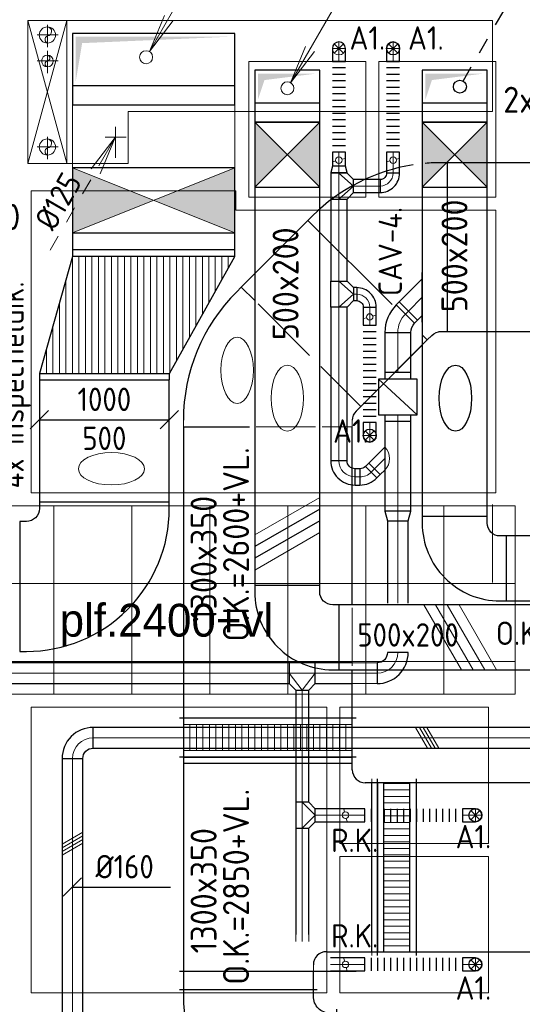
# Model space of a CAD drawing. Header units: millimetres. Extents: x -72425 to 38660, y 7096 to 51783.
# Tile 5 of 54: x -57664 to -53795, y 15649 to 23230. Entities that reach past the tile are written whole.
import ezdxf
from ezdxf.enums import TextEntityAlignment as Align

# ---------------------------------------------------------------- set-up
doc = ezdxf.new("R2010")
doc.units = ezdxf.units.MM
doc.header["$LTSCALE"] = 50
for name, color, linetype in [('4plfd', 254, 'Continuous'), ('WL570---_RETOUR', 100, 'Continuous'), ('WL570---_TOEVOER', 200, 'Continuous'), ('WM570---_TOEVOER', 2, 'Continuous')]:
    doc.layers.add(name, color=color, linetype=linetype)
for name, color, linetype, lineweight in [('WL570---_BESTAAND-HARTLIJN', 161, 'Continuous', 0), ('WL570---_BESTAAND-MAATVOERING', 161, 'Continuous', 0), ('WL570---_BESTAAND-RETOUR', 140, 'Continuous', 0), ('WL570---_BESTAAND-ROOSTER', 161, 'Continuous', 0), ('WL570---_BESTAAND-TOEVOER', 180, 'Continuous', 0)]:
    doc.layers.add(name, color=color, linetype=linetype, lineweight=lineweight)
doc.styles.add('ISO', font='ISO', dxfattribs={"height": 162})
doc.styles.add('L Frutiger Light', font='txt')
doc.styles.add('LZ-MAATVOEREN', font='simplex')
doc.styles.add('MAATVOERING', font='ISO')

# ---------------------------------------------------------------- blocks, each defined once
blk = doc.blocks.new('A$C33D74301')
at = {"color": 8, "linetype": 'Continuous', "lineweight": 13}
for p, q in [((-51599.8, -21256), (-52499.8, -21256)), ((-52499.8, -21256), (-52499.8, -22300)), ((-52499.8, -22300), (-52499.8, -21256)), ((-52499.8, -21256), (-51599.8, -21256)), ((-51599.8, -22300), (-51599.8, -21256)), ((-51599.8, -21256), (-51599.8, -22300)), ((-50599.8, -21256), (-51499.8, -21256)), ((-51499.8, -21256), (-51499.8, -22300)), ((-51499.8, -22300), (-51499.8, -21256)), ((-51499.8, -21256), (-50599.8, -21256)), ((-50599.8, -21256), (-50599.8, -22300)), ((-50599.8, -21256), (-50599.8, -22300)), ((-52599.8, -22250), (-54174.8, -22250)), ((-54174.8, -22250), (-54174.8, -24575)), ((-52599.8, -22250), (-54174.8, -22250)), ((-54174.8, -22250), (-54174.8, -24575)), ((-52599.8, -22400), (-52599.8, -22250)), ((-52599.8, -22400), (-52599.8, -22250)), ((-52499.8, -22300), (-51599.8, -22300)), ((-51599.8, -22300), (-52499.8, -22300)), ((-51499.8, -22300), (-50599.8, -22300)), ((-50599.8, -22300), (-51499.8, -22300)), ((-50599.8, -22400), (-52599.8, -22400)), ((-50599.8, -22400), (-52599.8, -22400)), ((-50599.8, -24575), (-50599.8, -22400)), ((-50599.8, -24575), (-50599.8, -22400)), ((-54174.8, -24575), (-50599.8, -24575)), ((-54174.8, -24575), (-50599.8, -24575)), ((-61150, -24675), (-50450, -24675)), ((-54000, -24675), (-54000, -26125)), ((-53400, -24675), (-53400, -26125)), ((-52800, -24675), (-52800, -26125)), ((-52200, -24675), (-52200, -26125)), ((-51600, -24675), (-51600, -26125)), ((-51000, -24675), (-51000, -26125)), ((-50450, -24675), (-50450, -26125)), ((-61150, -25275), (-50450, -25275)), ((-61150, -25875), (-50450, -25875)), ((-50450, -26125), (-61150, -26125)), ((-54175, -28425), (-54175, -26225)), ((-54175, -26225), (-51900, -26225)), ((-54175, -28425), (-54175, -26225)), ((-54175, -26225), (-51900, -26225)), ((-51900, -26225), (-51900, -28425)), ((-51900, -26225), (-51900, -28425)), ((-51800, -27275), (-51800, -26225)), ((-51800, -26225), (-50656, -26225)), ((-51800, -27275), (-51800, -26225)), ((-51800, -26225), (-50656, -26225)), ((-50656, -26225), (-50656, -27275)), ((-50656, -26225), (-50656, -27275)), ((-50656, -27275), (-51800, -27275)), ((-50656, -27275), (-51800, -27275)), ((-51800, -27375), (-51800, -28425)), ((-50656, -27375), (-51800, -27375)), ((-51800, -28425), (-51800, -27375)), ((-51800, -27375), (-50656, -27375)), ((-50656, -28425), (-50656, -27375)), ((-50656, -27375), (-50656, -28425)), ((-51900, -28425), (-54175, -28425)), ((-51900, -28425), (-54175, -28425)), ((-51800, -28425), (-50656, -28425)), ((-50656, -28425), (-51800, -28425))]:
    blk.add_line(p, q, dxfattribs=at)
at = {"layer": '4plfd', "linetype": 'Continuous', "lineweight": 13}
for points in [[(-52499.8, -21256), (-51599.8, -21256), (-51599.8, -22300), (-52499.8, -22300)], [(-51499.8, -21256), (-50599.8, -21256), (-50599.8, -22300), (-51499.8, -22300)], [(-54175, -26225), (-51900, -26225), (-51900, -28425), (-54175, -28425)], [(-51800, -26225), (-50656, -26225), (-50656, -27275), (-51800, -27275)], [(-51800, -27375), (-50656, -27375), (-50656, -28425), (-51800, -28425)]]:
    blk.add_lwpolyline(points, close=True, dxfattribs=at)
at = {"layer": '4plfd', "linetype": 'Continuous', "lineweight": 13, "flags": 128}
blk.add_lwpolyline([(-54174.8, -22250), (-52599.8, -22250), (-52599.8, -22400), (-50599.8, -22400), (-50599.8, -24575), (-54174.8, -24575)], close=True, dxfattribs=at)
at = {"layer": '4plfd', "insert": (-53955.9, -25430.3), "char_height": 252.64, "attachment_point": 1, "line_spacing_factor": 0.96736, "style": 'L Frutiger Light'}
blk.add_mtext('plf.2400+vl', dxfattribs=at)
blk = doc.blocks.new('KARH')
for p, q in [((1, 0.5), (0, 0.5)), ((0, -0.5), (1, -0.5))]:
    blk.add_line(p, q)
at = {"invisible_edges": 15}
blk.add_3dface([(0, 0.5), (0, -0.5), (1, -0.5), (1, 0.5)], dxfattribs=at)
blk = doc.blocks.new('OBO10000090ZE')
blk.add_lwpolyline([(-50, 0), (50, 0), (50, 100, 1), (-50, 100)], format="xyb", close=True)
at = {"layer": 'WL570---_BESTAAND-HARTLIJN'}
for points in [[(-50, 100), (50, 100)], [(0, 0), (0, 150)]]:
    blk.add_lwpolyline(points, dxfattribs=at)
blk = doc.blocks.new('ORN_T_RN')
for p, q in [((0.354, 0.354), (-0.354, -0.354)), ((-0.354, 0.354), (0.354, -0.354))]:
    blk.add_line(p, q)
blk.add_circle((0, 0), 0.5)
at = {"style": 'LZ-MAATVOEREN', "flags": 9}
for tag, p in [('ROS_TYPE', (0.633, 0.683)), ('ROS_M3H', (0.633, 0.483)), ('ROS_ZIJDE', (0.633, 0.283)), ('ROS_STAT', (0.633, 0.083))]:
    blk.add_attdef(tag, p, '', height=0.125, dxfattribs=at)
blk = doc.blocks.new('FLLINE100')
blk.add_line((0, -50), (0, 50))
blk = doc.blocks.new('OEX1000075800')
for p in [(-750, 0), (-700, 0), (-650, 0), (-600, 0), (-550, 0), (-500, 0), (-450, 0), (-400, 0), (-350, 0), (-300, 0), (-250, 0), (-200, 0), (-150, 0), (-100, 0), (-50, 0)]:
    blk.add_blockref('FLLINE100', p)
blk = doc.blocks.new('KARO')
for p, q in [((1, 0.5), (0, 0.5)), ((0, -0.5), (1, -0.5))]:
    blk.add_line(p, q)
at = {"invisible_edges": 15}
blk.add_3dface([(0, 0.5), (0, -0.5), (1, -0.5), (1, 0.5)], dxfattribs=at)
at = {"layer": 'WL570---_BESTAAND-HARTLIJN'}
blk.add_line((0, 0), (1, 0), dxfattribs=at)
blk = doc.blocks.new('ORK10000000')
at = {"layer": 'WL570---_BESTAAND-RETOUR'}
for p, q in [((24.1, 6.5), (48.3, 12.9)), ((-24.1, -6.5), (-48.3, -12.9))]:
    blk.add_line(p, q, dxfattribs=at)
blk.add_circle((0, 0), 25, dxfattribs=at)
blk = doc.blocks.new('OTS10010010000H')
blk.add_lwpolyline([(-100, -50), (100, -50), (100, 50), (50, 100), (-50, 100), (-100, 50)], close=True)
at = {"layer": 'WL570---_BESTAAND-HARTLIJN'}
blk.add_line((-100, 0), (100, 0), dxfattribs=at)
at = {"layer": 'WL570---_BESTAAND-RETOUR'}
blk.add_lwpolyline([(-100, 0), (0, 100), (100, 0)], dxfattribs=at)
blk = doc.blocks.new('VBO100050000050901-100')
blk.add_lwpolyline([(-500, -650), (500, -650), (500, -600, 0.414214), (-600, 500), (-650, 500), (-650, -500), (-600, -500, -0.414214), (-500, -600)], format="xyb", close=True)
blk = doc.blocks.new('OBO16000090H')
blk.add_lwpolyline([(80, -160, 0.414214), (-160, 80), (-160, -80, -0.414214), (-80, -160)], format="xyb", close=True)
at = {"invisible_edges": 15}
for points in [[(-146.1, -81.2), (-118.3, 76.4), (-160, 80), (-160, -80)], [(-132.6, -84.8), (-77.9, 65.5), (-118.3, 76.4), (-146.1, -81.2)], [(-120, -90.7), (-40, 47.8), (-77.9, 65.5), (-132.6, -84.8)], [(-108.6, -98.7), (-5.7, 23.9), (-40, 47.8), (-120, -90.7)], [(-98.7, -108.6), (23.9, -5.7), (-5.7, 23.9), (-108.6, -98.7)], [(-90.7, -120), (47.8, -40), (23.9, -5.7), (-98.7, -108.6)], [(-84.8, -132.6), (65.5, -77.9), (47.8, -40), (-90.7, -120)], [(-81.2, -146.1), (76.4, -118.3), (65.5, -77.9), (-84.8, -132.6)], [(-80, -160), (80, -160), (76.4, -118.3), (-81.2, -146.1)]]:
    blk.add_3dface(points, dxfattribs=at)
at = {"layer": 'WL570---_BESTAAND-HARTLIJN'}
blk.add_arc((-160, -160), 160, 0, 90, dxfattribs=at)
blk = doc.blocks.new('MVLINE')
blk.add_line((35.4, -35.4), (-35.4, 35.4))
blk = doc.blocks.new('VBO50020000050901-100')
blk.add_lwpolyline([(-250, -400), (250, -400), (250, -350, 0.414214), (-350, 250), (-400, 250), (-400, -250), (-350, -250, -0.414214), (-250, -350)], format="xyb", close=True)
blk = doc.blocks.new('VBK50020000050000')
blk.add_lwpolyline([(0, -250), (500, -250), (500, 250), (0, 250)], close=True)
at = {"layer": 'WL570---_BESTAAND-RETOUR'}
for p, q in [((0, -250), (500, 250)), ((0, 250), (500, -250))]:
    blk.add_line(p, q, dxfattribs=at)
for points in [[(0, 250), (500, 250), (250, 0)], [(0, -250), (500, -250), (250, 0)]]:
    blk.add_solid(points, dxfattribs=at)
blk = doc.blocks.new('VBO50025000050901-100S')
blk.add_line((-250, 150), (250, 150))
blk.add_lwpolyline([(-250, 0), (250, 0), (250, 400), (-250, 400)], close=True)
at = {"layer": 'WL570---_BESTAAND-RETOUR'}
for points in [[(-225, 175), (-175, 325), (-225, 375)], [(-175, 325), (225, 375), (-225, 375)]]:
    blk.add_solid(points, dxfattribs=at)
blk = doc.blocks.new('010')
at = {"layer": 'WL570---_RETOUR'}
for p, q in [((3.417, 6.704), (5.25, 9.093)), ((4, 6.928), (5.25, 9.093)), ((4.098, 6.311), (5.25, 9.093)), ((2.75, 4.763), (3.375, 5.846)), ((1.5, 2.598), (2.125, 3.681)), ((0.25, 0.433), (0.875, 1.516))]:
    blk.add_line(p, q, dxfattribs=at)
blk.add_circle((0, 0), 0.5, dxfattribs=at)
blk = doc.blocks.new('008')
at = {"layer": 'WL570---_BESTAAND-MAATVOERING'}
for p in [(-5.25, -9.093), (-2.083, -2.822), (-1.402, -3.215)]:
    blk.add_line(p, (-0.25, -0.433), dxfattribs=at)
blk.add_circle((0, 0), 0.5, dxfattribs=at)
blk = doc.blocks.new('VBO12504000005090-0')
blk.add_line((-625, 150), (625, 150))
blk.add_lwpolyline([(-625, 0), (625, 0), (625, 550), (-625, 550)], close=True)
at = {"layer": 'WL570---_BESTAAND-TOEVOER'}
for points in [[(-600, 175), (-550, 475), (-600, 525)], [(-550, 475), (600, 525), (-600, 525)]]:
    blk.add_solid(points, dxfattribs=at)
blk = doc.blocks.new('VBK125045000050000')
blk.add_lwpolyline([(0, -625), (500, -625), (500, 625), (0, 625)], close=True)
at = {"layer": 'WL570---_BESTAAND-HARTLIJN'}
for points in [[(0, 625), (500, 625), (250, 0)], [(0, -625), (500, -625), (250, 0)]]:
    blk.add_solid(points, dxfattribs=at)
at = {"layer": 'WL570---_BESTAAND-TOEVOER'}
for p, q in [((0, -625), (500, 625)), ((0, 625), (500, -625))]:
    blk.add_line(p, q, dxfattribs=at)
blk = doc.blocks.new('*X201')
for p, q in [((50, 1200), (139.3, 1200)), ((50, 1100), (317.9, 1100)), ((50, 1000), (496.4, 1000)), ((50, 900), (675, 900)), ((50, 800), (853.6, 800)), ((50, 700), (950, 700)), ((50, 600), (950, 600)), ((50, 500), (950, 500)), ((50, 400), (950, 400)), ((50, 300), (950, 300)), ((50, 200), (950, 200)), ((50, 100), (950, 100)), ((50, 0), (950, 0)), ((404.3, -100), (950, -100)), ((758.7, -200), (950, -200))]:
    blk.add_line(p, q)
blk = doc.blocks.new('*X202')
for p, q in [((50, 1150), (228.6, 1150)), ((50, 1050), (407.1, 1050)), ((50, 950), (585.7, 950)), ((50, 850), (764.3, 850)), ((50, 750), (942.9, 750)), ((50, 650), (950, 650)), ((50, 550), (950, 550)), ((50, 450), (950, 450)), ((50, 350), (950, 350)), ((50, 250), (950, 250)), ((50, 150), (950, 150)), ((50, 50), (950, 50)), ((227.2, -50), (950, -50)), ((581.5, -150), (950, -150)), ((935.8, -250), (950, -250))]:
    blk.add_line(p, q)
blk = doc.blocks.new('VTR12504501000500-2')
for p, q in [((50, 625), (0, 625)), ((0, 625), (0, -625)), ((1000, 121), (950, 121)), ((1000, -879), (1000, 121)), ((0, -625), (50, -625)), ((950, -879), (1000, -879))]:
    blk.add_line(p, q)
blk.add_lwpolyline([(50, -625), (950, -879), (950, 121), (50, 625)], close=True)
at = {"layer": 'WL570---_BESTAAND-TOEVOER'}
for name in ['*X201', '*X202']:
    blk.add_blockref(name, (0, -625), dxfattribs=at)
blk = doc.blocks.new('VBX2002000020027500')
for points in [[(50, 100), (0, 100), (0, -100), (50, -100)], [(325, -100), (375, -100), (375, 100), (325, 100)]]:
    blk.add_lwpolyline(points)
blk.add_lwpolyline([(50, -150), (325, -150), (325, 150), (50, 150)], close=True)
at = {"layer": 'WL570---_BESTAAND-HARTLIJN'}
blk.add_line((325, 0), (375, 0), dxfattribs=at)
at = {"layer": 'WL570---_BESTAAND-RETOUR'}
blk.add_line((50, -150), (325, 150), dxfattribs=at)
blk = doc.blocks.new('OAF20000045L')
blk.add_line((-191.4, 0), (191.4, 0))
blk.add_lwpolyline([(-141.4, 0), (-176.8, 35.4), (-35.4, 176.8), (141.4, 0)])
at = {"layer": 'WL570---_BESTAAND-HARTLIJN'}
blk.add_line((-106.1, 106.1), (0, 0), dxfattribs=at)
blk = doc.blocks.new('OBO20000045H')
blk.add_lwpolyline([(100, -82.8, 0.198912), (12.1, 129.3), (-129.3, -12.1, -0.198912), (-100, -82.8)], format="xyb", close=True)
at = {"invisible_edges": 15}
for points in [[(-123.4, -18.6), (29.8, 110), (12.1, 129.3), (-129.3, -12.1)], [(-118.1, -25.5), (45.7, 89.2), (29.8, 110), (-123.4, -18.6)], [(-113.4, -32.8), (59.8, 67.2), (45.7, 89.2), (-118.1, -25.5)], [(-109.4, -40.6), (71.9, 43.9), (59.8, 67.2), (-113.4, -32.8)], [(-106, -48.6), (81.9, 19.8), (71.9, 43.9), (-109.4, -40.6)], [(-103.4, -57), (89.8, -5.2), (81.9, 19.8), (-106, -48.6)], [(-101.5, -65.5), (95.4, -30.7), (89.8, -5.2), (-103.4, -57)], [(-100.4, -74.1), (98.9, -56.7), (95.4, -30.7), (-101.5, -65.5)], [(-100, -82.8), (100, -82.8), (98.9, -56.7), (-100.4, -74.1)]]:
    blk.add_3dface(points, dxfattribs=at)
at = {"layer": 'WL570---_BESTAAND-HARTLIJN'}
blk.add_arc((-200, -82.8), 200, 0, 45, dxfattribs=at)
blk = doc.blocks.new('OSV1251000460K')
blk.add_lwpolyline([(-46.7, -62.5), (0, -50), (0, 50), (-46.7, 62.5)], close=True)
at = {"layer": 'WL570---_BESTAAND-HARTLIJN'}
blk.add_line((-46.7, 0), (0, 0), dxfattribs=at)
blk = doc.blocks.new('OTS12512510000H')
blk.add_lwpolyline([(-100, -62.5), (100, -62.5), (100, 62.5), (50, 112.5), (-50, 112.5), (-100, 62.5)], close=True)
at = {"layer": 'WL570---_BESTAAND-HARTLIJN'}
blk.add_line((-100, 0), (100, 0), dxfattribs=at)
at = {"layer": 'WL570---_BESTAAND-RETOUR'}
blk.add_lwpolyline([(-100, 0), (0, 112.5), (100, 0)], dxfattribs=at)
blk = doc.blocks.new('OBO10000090H')
blk.add_lwpolyline([(50, -100, 0.414214), (-100, 50), (-100, -50, -0.414214), (-50, -100)], format="xyb", close=True)
at = {"invisible_edges": 15}
for points in [[(-91.3, -50.8), (-74, 47.7), (-100, 50), (-100, -50)], [(-82.9, -53), (-48.7, 41), (-74, 47.7), (-91.3, -50.8)], [(-75, -56.7), (-25, 29.9), (-48.7, 41), (-82.9, -53)], [(-67.9, -61.7), (-3.6, 14.9), (-25, 29.9), (-75, -56.7)], [(-61.7, -67.9), (14.9, -3.6), (-3.6, 14.9), (-67.9, -61.7)], [(-56.7, -75), (29.9, -25), (14.9, -3.6), (-61.7, -67.9)], [(-53, -82.9), (41, -48.7), (29.9, -25), (-56.7, -75)], [(-50.8, -91.3), (47.7, -74), (41, -48.7), (-53, -82.9)], [(-50, -100), (50, -100), (47.7, -74), (-50.8, -91.3)]]:
    blk.add_3dface(points, dxfattribs=at)
at = {"layer": 'WL570---_BESTAAND-HARTLIJN'}
blk.add_arc((-100, -100), 100, 0, 90, dxfattribs=at)
blk = doc.blocks.new('VSP1300350130035025-0')
for p, q in [((0, -680), (0, 680)), ((300, -680), (300, 680))]:
    blk.add_line(p, q)
blk.add_lwpolyline([(0, -650), (300, -650), (300, 650), (0, 650)], close=True)
at = {"layer": 'WL570---_BESTAAND-RETOUR'}
for p, q in [((50, -650), (50, 650)), ((250, -650), (250, 650)), ((50, 600), (250, 600)), ((50, 550), (250, 550)), ((50, 500), (250, 500)), ((50, 450), (250, 450)), ((50, 400), (250, 400)), ((50, 350), (250, 350)), ((50, 300), (250, 300)), ((50, 250), (250, 250)), ((50, 200), (250, 200)), ((50, 150), (250, 150)), ((50, 100), (250, 100)), ((50, 50), (250, 50)), ((50, 0), (250, 0)), ((50, -50), (250, -50)), ((50, -100), (250, -100)), ((50, -150), (250, -150)), ((50, -200), (250, -200)), ((50, -250), (250, -250)), ((50, -300), (250, -300)), ((50, -350), (250, -350)), ((50, -400), (250, -400)), ((50, -450), (250, -450)), ((50, -500), (250, -500)), ((50, -550), (250, -550)), ((50, -600), (250, -600))]:
    blk.add_line(p, q, dxfattribs=at)
blk = doc.blocks.new('VTR1300350130025003-0')
at = {"layer": 'WL570---_BESTAAND-RETOUR'}
h = blk.add_hatch(dxfattribs=at)
h.set_pattern_fill('_U', color=256, scale=100, style=0, pattern_type=0)
h.set_pattern_definition([(0, (0, -650), (0, 100), [])])
h.paths.add_polyline_path([(50, -650), (250, -650), (250, 650), (50, 650)])
h = blk.add_hatch(dxfattribs=at)
h.set_pattern_fill('_U', color=256, scale=100, style=0, pattern_type=0)
h.set_pattern_definition([(0, (0, -600), (0, 100), [])])
h.paths.add_polyline_path([(50, -650), (250, -650), (250, 650), (50, 650)])
for p, q in [((0, -680), (0, 680)), ((50, -650), (50, 650)), ((250, -650), (250, 650)), ((300, -680), (300, 680))]:
    blk.add_line(p, q)
blk.add_lwpolyline([(0, -650), (50, -650), (250, -650), (300, -650), (300, 650), (250, 650), (50, 650), (0, 650)], close=True)
blk = doc.blocks.new('VBO1000150100015050-0')
for p, q in [((-680, 530), (-680, -530)), ((-530, -680), (530, -680))]:
    blk.add_line(p, q)
blk.add_lwpolyline([(-500, -680), (500, -680), (500, -630, 0.414214), (-630, 500), (-680, 500), (-680, -500), (-630, -500, -0.414214), (-500, -630)], format="xyb", close=True)
blk = doc.blocks.new('UISO')
for p, q in [((0, 0.18), (1, 0.757)), ((0, 0), (1, 0.577))]:
    blk.add_line(p, q)
at = {"layer": 'WL570---_BESTAAND-TOEVOER'}
for p, q in [((0, 0.36), (1, 0.937)), ((0, -0.18), (1, 0.397))]:
    blk.add_line(p, q, dxfattribs=at)
blk = doc.blocks.new('OTS16016010000H')
blk.add_lwpolyline([(-100, -80), (100, -80), (100, 80), (50, 130), (-50, 130), (-100, 80)], close=True)
at = {"layer": 'WL570---_BESTAAND-HARTLIJN'}
blk.add_line((-100, 0), (100, 0), dxfattribs=at)
at = {"layer": 'WL570---_BESTAAND-RETOUR'}
blk.add_lwpolyline([(-100, 0), (0, 130), (100, 0)], dxfattribs=at)
blk = doc.blocks.new('OSV2001600740G')
blk.add_lwpolyline([(0, -100), (74.6, -80), (74.6, 80), (0, 100)], close=True)
at = {"layer": 'WL570---_BESTAAND-HARTLIJN'}
blk.add_line((0, 0), (74.6, 0), dxfattribs=at)
blk = doc.blocks.new('OZA2000125045L')
blk.add_lwpolyline([(-88.4, 0), (-123.7, 35.4), (-35.4, 123.7), (88.4, 0)])
at = {"layer": 'WL570---_BESTAAND-HARTLIJN'}
blk.add_line((0, 0), (-79.5, 79.5), dxfattribs=at)
at = {"layer": 'WL570---_BESTAAND-RETOUR'}
blk.add_arc((0, 88.4), 125, 225, 315, dxfattribs=at)
blk = doc.blocks.new('OBO12500045H')
blk.add_lwpolyline([(62.5, -51.8, 0.198912), (7.6, 80.8), (-80.8, -7.6, -0.198912), (-62.5, -51.8)], format="xyb", close=True)
at = {"invisible_edges": 15}
for points in [[(-77.1, -11.6), (18.6, 68.7), (7.6, 80.8), (-80.8, -7.6)], [(-73.8, -15.9), (28.6, 55.8), (18.6, 68.7), (-77.1, -11.6)], [(-70.9, -20.5), (37.4, 42), (28.6, 55.8), (-73.8, -15.9)], [(-68.4, -25.4), (44.9, 27.5), (37.4, 42), (-70.9, -20.5)], [(-66.3, -30.4), (51.2, 12.4), (44.9, 27.5), (-68.4, -25.4)], [(-64.6, -35.6), (56.1, -3.2), (51.2, 12.4), (-66.3, -30.4)], [(-63.4, -40.9), (59.7, -19.2), (56.1, -3.2), (-64.6, -35.6)], [(-62.7, -46.3), (61.8, -35.4), (59.7, -19.2), (-63.4, -40.9)], [(-62.5, -51.8), (62.5, -51.8), (61.8, -35.4), (-62.7, -46.3)]]:
    blk.add_3dface(points, dxfattribs=at)
at = {"layer": 'WL570---_BESTAAND-HARTLIJN'}
blk.add_arc((-125, -51.8), 125, 0, 45, dxfattribs=at)
blk = doc.blocks.new('OBO12500090H')
blk.add_lwpolyline([(62.5, -125, 0.414214), (-125, 62.5), (-125, -62.5, -0.414214), (-62.5, -125)], format="xyb", close=True)
at = {"invisible_edges": 15}
for points in [[(-114.1, -63.4), (-92.4, 59.7), (-125, 62.5), (-125, -62.5)], [(-103.6, -66.3), (-60.9, 51.2), (-92.4, 59.7), (-114.1, -63.4)], [(-93.8, -70.9), (-31.2, 37.4), (-60.9, 51.2), (-103.6, -66.3)], [(-84.8, -77.1), (-4.5, 18.6), (-31.2, 37.4), (-93.8, -70.9)], [(-77.1, -84.8), (18.6, -4.5), (-4.5, 18.6), (-84.8, -77.1)], [(-70.9, -93.8), (37.4, -31.2), (18.6, -4.5), (-77.1, -84.8)], [(-66.3, -103.6), (51.2, -60.9), (37.4, -31.2), (-70.9, -93.8)], [(-63.4, -114.1), (59.7, -92.4), (51.2, -60.9), (-66.3, -103.6)], [(-62.5, -125), (62.5, -125), (59.7, -92.4), (-63.4, -114.1)]]:
    blk.add_3dface(points, dxfattribs=at)
at = {"layer": 'WL570---_BESTAAND-HARTLIJN'}
blk.add_arc((-125, -125), 125, 0, 90, dxfattribs=at)

msp = doc.modelspace()

# ---------------------------------------------------------------- block references
at = {"layer": 'WM570---_TOEVOER'}
msp.add_blockref('A$C33D74301', (-3400.3, 44163.1), dxfattribs=at)

# ---------------------------------------------------------------- next in the draw order: linework, layer by layer
msp.add_line((-56403.4, 15954.3), (-56403.4, 15904.3))
at = {"layer": 'WL570---_BESTAAND-HARTLIJN'}
for p, q in [((-56925.3, 22166.3), (-56925.3, 22406.3)), ((-57005.3, 22326.3), (-56845.3, 22326.3))]:
    msp.add_line(p, q, dxfattribs=at)
at = {"layer": 'WL570---_BESTAAND-MAATVOERING'}
for p, q in [((-54025.1, 23222.9), (-57600.1, 23222.9)), ((-54025.1, 23222.9), (-54025.1, 22522.9)), ((-54025.1, 22522.9), (-56829.1, 22522.9)), ((-56829.1, 22522.9), (-56829.1, 22122.9)), ((-57112.5, 22083), (-56929.2, 22321.9)), ((-57054.2, 22105.4), (-56929.2, 22321.9)), ((-57044.4, 22043.7), (-56929.2, 22321.9)), ((-56829.1, 22122.9), (-57600.1, 22122.9)), ((-57179.2, 21888.9), (-57116.7, 21997.2)), ((-57304.2, 21672.4), (-57241.7, 21780.7)), ((-57429.2, 21455.9), (-57366.7, 21564.2)), ((-54025.1, 19498), (-54025.1, 18898))]:
    msp.add_line(p, q, dxfattribs=at)
at = {"layer": 'WL570---_BESTAAND-RETOUR'}
for p, q in [((-55958, 21171.1), (-55993.3, 21135.7)), ((-55853.7, 21066.8), (-55958, 21171.1)), ((-54892.4, 20398.1), (-54565.5, 20725.1)), ((-55038.7, 20251.9), (-54922.5, 20368.1)), ((-55074.1, 20216.5), (-55038.7, 20251.9)), ((-56403.4, 20145.8), (-56403.4, 20095.8)), ((-55844.1, 20095.8), (-55387, 20095.8)), ((-55336.2, 20095.8), (-55103.4, 20095.8)), ((-55103.4, 20095.8), (-55103.4, 20145.8)), ((-55103.4, 18254.1), (-55103.4, 18702.1)), ((-54953.4, 16024.3), (-54953.4, 17384.3)), ((-55403.4, 15904.3), (-55403.4, 15954.3))]:
    msp.add_line(p, q, dxfattribs=at)
for centre, major_axis in [((-55989.6, 20530.9), (0, -254.9)), ((-55603.7, 20316.1), (0, -254.9)), ((-56957.4, 19772.4), (-254.9, 0))]:
    msp.add_ellipse(centre, major_axis=major_axis, ratio=0.489711, dxfattribs=at)
at = {"layer": 'WL570---_BESTAAND-TOEVOER'}
for p, q in [((-57300.1, 23223.3), (-57600.1, 22122.4)), ((-57300.1, 22126.5), (-57600.1, 23223.3)), ((-57600.1, 22122.9), (-57600.1, 23222.9)), ((-57300.1, 22126.5), (-57300.1, 23223.3)), ((-57450.1, 23191.2), (-57450.1, 23018.8)), ((-57528.2, 23112.4), (-57368.5, 23112.4)), ((-57450.1, 22991.2), (-57450.1, 22818.8)), ((-57528.2, 22912.4), (-57368.5, 22912.4)), ((-57450.1, 22328.7), (-57450.1, 22156.3)), ((-57528.2, 22249.9), (-57368.5, 22249.9))]:
    msp.add_line(p, q, dxfattribs=at)
for centre, radius in [((-57450.1, 23112.4), 62.5), ((-57450.1, 22912.4), 45), ((-57450.1, 22249.9), 62.5)]:
    msp.add_circle(centre, radius, dxfattribs=at)
for centre, radius, start, end in [((-57452.7, 23140.1), 34.9, 273.70742, 84.23519), ((-57439.4, 23078), 29.4, 112.11296, 253.11059), ((-57445.5, 22889.9), 23, 101.48733, 258.51267), ((-57454.4, 22934.9), 22.9, 280.89996, 79.10004), ((-57452.7, 22277.7), 34.9, 273.70742, 84.23519), ((-57439.4, 22215.6), 29.4, 112.11296, 253.11059)]:
    msp.add_arc(centre, radius, start, end, dxfattribs=at)
at = {"layer": 'WL570---_RETOUR'}
for p, q in [((-55432.3, 20645.4), (-55828.3, 21041.4)), ((-55038.7, 20251.9), (-55346, 20559.1)), ((-56403.4, 20095.8), (-55894.8, 20095.8)), ((-56403.4, 20095.8), (-56403.4, 18119.9)), ((-55103.4, 18724.9), (-55103.4, 20095.8)), ((-56403.4, 17504.3), (-56403.4, 15954.3)), ((-55103.4, 17504.3), (-56403.4, 17504.3)), ((-55103.4, 17454.3), (-55103.4, 17504.3)), ((-54953.4, 17354.3), (-55003.4, 17354.3)), ((-54953.4, 16054.3), (-54953.4, 17354.3)), ((-55303.4, 16054.3), (-54953.4, 16054.3)), ((-56433.4, 15904.3), (-55073.4, 15904.3)), ((-56403.4, 15904.3), (-55103.4, 15904.3))]:
    msp.add_line(p, q, dxfattribs=at)
for points in [[(-54635.6, 22112.3, 0.159056), (-55410.1, 21718.9), (-55445.5, 21683.6), (-54797.9, 21036)], [(-54370.2, 20829), (-54370.2, 22129), (-54420.2, 22129, 0.021712), (-54541.6, 22123.7)], [(-54560.4, 20798.6), (-54526.2, 20764.4), (-54490.9, 20799.7, -0.198912), (-54420.2, 20829), (-54370.2, 20829)]]:
    msp.add_lwpolyline(points, format="xyb", dxfattribs=at)
for centre, radius, start, end in [((-55003.4, 20145.8), 1400, 135, 180), ((-55003.4, 20145.8), 100, 135, 180), ((-55003.4, 17454.3), 100, 180, 270), ((-55303.4, 15954.3), 100, 90, 180)]:
    msp.add_arc(centre, radius, start, end, dxfattribs=at)
msp.add_ellipse((-54309.8, 20316.1), major_axis=(0, -254.9), ratio=0.489711, dxfattribs=at)
at = {"layer": 'WM570---_TOEVOER'}
for points in [[(-57512.1, 20150.4), (-56512.1, 20150.4)], [(-57257.6, 16552.2), (-57130.3, 16552.2), (-56504.1, 16552.2)]]:
    msp.add_lwpolyline(points, dxfattribs=at)

# ---------------------------------------------------------------- next in the draw order: block references
at = {"layer": 'WL570---_BESTAAND-MAATVOERING', "xscale": 100, "yscale": 100, "zscale": 100, "rotation": 180}
for p in [(-56690.6, 22941.4), (-55603.4, 22701.9)]:
    msp.add_blockref('008', p, dxfattribs=at)
at = {"layer": 'WL570---_BESTAAND-MAATVOERING', "xscale": 100, "yscale": 100, "zscale": 100}
msp.add_blockref('010', (-54275.4, 22714.4), dxfattribs=at)
at = {"layer": 'WL570---_BESTAAND-RETOUR'}
msp.add_blockref('ORK10000000', (-54969.7, 20941.1), dxfattribs=at)
for p, xscale, yscale, zscale, rotation in [((-54932.7, 19771.4), 35.64146460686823, 125, 125, 225), ((-54913.1, 18198.2), 190.2516687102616, 160, 160, 180), ((-55488.8, 16187.6), 54.15281996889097, 100, 100, 270)]:
    msp.add_blockref('KARO', p, dxfattribs=dict(at, xscale=xscale, yscale=yscale, zscale=zscale, rotation=rotation))
at = {"layer": 'WL570---_BESTAAND-ROOSTER', "xscale": 100, "yscale": 100, "zscale": 100, "rotation": 90}
msp.add_blockref('ORN_T_RN', (-55206.9, 23008.6), dxfattribs=at)
at = {"layer": 'WL570---_BESTAAND-TOEVOER'}
for name, p, xscale, yscale, zscale, rotation in [('KARH', (-56632.9, 22573.8), 483.7858411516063, 1250, 450, 270), ('UISO', (-54083.7, 18224.9), 500, 500, 500, 90), ('UISO', (-54587.3, 17781.2), 160, 160, 160, 270)]:
    msp.add_blockref(name, p, dxfattribs=dict(at, xscale=xscale, yscale=yscale, zscale=zscale, rotation=rotation))
at = {"layer": 'WL570---_BESTAAND-TOEVOER', "yscale": 160, "zscale": 160}
for name, p, xscale in [('KARO', (-57096.5, 17701.2), 19.28585103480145), ('UISO', (-57337.6, 16825.7), 160)]:
    msp.add_blockref(name, p, dxfattribs=dict(at, xscale=xscale))
at = {"layer": 'WL570---_RETOUR'}
for name, p in [('OBO10000090ZE', (-55206.9, 22908.6)), ('OBO10000090ZE', (-54789.4, 22908.6)), ('VBO50025000050901-100S', (-54315.5, 22440.3)), ('ORK10000000', (-55206.9, 22148.7)), ('ORK10000000', (-54789.4, 22148.7)), ('OBO10000090H', (-54969.7, 21117)), ('VTR1300350130025003-0', (-54910.6, 16704.3)), ('OEX1000075800', (-54256.4, 17105)), ('OEX1000075800', (-54256.4, 15956.4))]:
    msp.add_blockref(name, p, dxfattribs=at)
for name, p, xscale, yscale, zscale, rotation in [('ORN_T_RN', (-54789.4, 23008.6), 100, 100, 100, 90), ('KARO', (-55206.9, 22101.8), 107.521993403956, 100, 100, 90), ('KARO', (-54789.4, 22049.5), 159.7833647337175, 100, 100, 90), ('KARH', (-54370.2, 21479), 68.49393420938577, 1300, 350, 180), ('KARH', (-54011.3, 21479), 427.4078169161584, 1300, 350, 180), ('KARH', (-53649.5, 21479), 361.7664681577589, 1300, 350, 180), ('KARO', (-55206.9, 22049.5), 5.076135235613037, 125, 125, 90), ('KARO', (-54889.4, 21949.5), 205.3239986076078, 100, 100, 180), ('KARH', (-54315.5, 21940), 2535.080650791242, 500, 200, 270), ('KARO', (-55206.9, 21217), 632.5311538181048, 125, 125, 90), ('KARH', (-55498.4, 20711.5), 724.7736273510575, 1300, 350, 45.00000000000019), ('KARO', (-55206.9, 19834.6), 1182.397054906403, 125, 125, 90), ('KARO', (-54969.7, 21017), 138.9354448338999, 100, 100, 270), ('KARO', (-54671.5, 20987.1), 32.56841028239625, 200, 200, 225), ('KARO', (-54753.1, 20822.6), 309.5018233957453, 200, 200, 270), ('KARO', (-54753.1, 20167.8), 721.7336642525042, 200, 200, 270), ('ORN_T_RN', (-54969.7, 20028.1), 100, 100, 100, 270), ('KARO', (-55046.3, 19709.6), 35.5892149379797, 125, 125, 180), ('KARO', (-54753.1, 19371.4), 632.7085763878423, 160, 160, 270), ('KARH', (-36986.7, 19004.9), 16928.67458428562, 500, 200, 180), ('KARO', (-55588.3, 18198.2), 815.0709460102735, 160, 160, 180.0000000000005), ('KARH', (-55753.4, 18221.9), 369.8930955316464, 1300, 350, 270), ('KARO', (-55488.8, 17204.8), 863.4253085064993, 100, 100, 90), ('KARH', (-55753.4, 17784.9), 280.5522189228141, 1300, 350, 270), ('KARH', (-42241.6, 16704.3), 12369.06045479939, 1300, 250, 180), ('KARO', (-55006.4, 17105), 382.6917870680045, 100, 100, 180), ('KARO', (-55488.8, 17004.8), 817.1970521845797, 100, 100, 270), ('KARO', (-55006.4, 15956.4), 266.2269305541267, 100, 100, 180), ('KARH', (-55903.4, 15904.3), 143.617226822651, 1000, 150, 270)]:
    msp.add_blockref(name, p, dxfattribs=dict(at, xscale=xscale, yscale=yscale, zscale=zscale, rotation=rotation))
for name, p, rotation in [('OEX1000075800', (-55206.9, 22958.9), 90), ('OEX1000075800', (-54789.4, 22958.9), 90), ('VBK50020000050000', (-54315.5, 21940.3), 90), ('OSV1251000460K', (-55206.9, 22101.3), 90), ('OTS12512510000H', (-55206.9, 21949.5), 270), ('OBO10000090H', (-54789.4, 21949.5), 270), ('OAF20000045L', (-54565.5, 21093.2), 90), ('OBO20000045H', (-54753.1, 20905.5), 135.0000000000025), ('OEX1000075800', (-54969.7, 20128.1), 270), ('VBX2002000020027500', (-54753.1, 20513.1), 270), ('OBO10000090ZE', (-54969.7, 20128.1), 180), ('OZA2000125045L', (-54853.1, 19851), 90), ('OBO12500090H', (-55206.9, 19709.6), 180), ('OBO12500045H', (-54994.5, 19709.6), 270), ('OSV2001600740G', (-54753.1, 19446), 270), ('VBO50020000050901-100', (-54315.5, 19004.9), 180), ('OBO16000090H', (-54753.1, 18198.2), 270), ('OTS16016010000H', (-55488.3, 18198.2), 180), ('VSP1300350130035025-0', (-55753.4, 17552.5), 90), ('OTS10010010000H', (-55488.8, 17104.8), 270), ('ORK10000000', (-55156.4, 17105), 270), ('OBO10000090ZE', (-54256.4, 17105), 270), ('ORK10000000', (-55156.4, 15956.4), 270), ('OBO10000090ZE', (-54256.4, 15956.4), 270), ('VBO1000150100015050-0', (-55903.4, 15080.7), 180)]:
    msp.add_blockref(name, p, dxfattribs=dict(at, rotation=rotation))
at = {"layer": 'WL570---_RETOUR', "xscale": -1, "rotation": 270}
msp.add_blockref('OTS12512510000H', (-55206.9, 21117), dxfattribs=at)
at = {"layer": 'WL570---_RETOUR'}
for name, p, xscale, yscale, zscale in [('KARO', (-55094.4, 21117), 24.68473734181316, 100, 100), ('KARO', (-57827.4, 18198.2), 1424.029073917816, 160, 160), ('KARO', (-55388.3, 18198.2), 284.9290539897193, 160, 160), ('KARH', (-54953.4, 16704.3), 42.76289518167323, 1300, 350), ('ORN_T_RN', (-54156.4, 17105), 100, 100, 100), ('ORN_T_RN', (-54156.4, 15956.4), 100, 100, 100)]:
    msp.add_blockref(name, p, dxfattribs=dict(at, xscale=xscale, yscale=yscale, zscale=zscale))
at = {"layer": 'WL570---_TOEVOER'}
for name, p in [('VBO12504000005090-0', (-56632.9, 22574.5)), ('VBO50025000050901-100S', (-55604.6, 22440.3))]:
    msp.add_blockref(name, p, dxfattribs=at)
for name, p, rotation in [('VBK50020000050000', (-55604.6, 21940.3), 90), ('VBK125045000050000', (-56632.9, 22089.5), 270), ('VTR12504501000500-2', (-56632.9, 21457.1), 270), ('VBO100050000050901-100', (-57012.1, 18866.5), 270), ('VBO50020000050901-100', (-55604.6, 18474.9), 180), ('OBO16000090H', (-57257.6, 17701.2), 90)]:
    msp.add_blockref(name, p, dxfattribs=dict(at, rotation=rotation))
for name, p, xscale, yscale, zscale, rotation in [('KARH', (-55604.6, 22204.9), 3329.936267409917, 500, 200, 269.9999999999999), ('KARH', (-56632.9, 21589.5), 132.4534782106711, 1250, 450, 270), ('KARH', (-57012.1, 20456.9), 940.0955100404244, 1000, 500, 270), ('UISO', (-55354.6, 19461.4), 500, 500, 500, 180), ('KARO', (-57257.6, 15472.8), 2068.084903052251, 160, 160, 90)]:
    msp.add_blockref(name, p, dxfattribs=dict(at, xscale=xscale, yscale=yscale, zscale=zscale, rotation=rotation))
for name, p, xscale, yscale, zscale in [('KARH', (-55204.6, 18474.9), 2821.782202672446, 500, 200), ('KARO', (-57097.4, 17701.2), 6420.533189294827, 160, 160)]:
    msp.add_blockref(name, p, dxfattribs=dict(at, xscale=xscale, yscale=yscale, zscale=zscale))
at = {"layer": 'WM570---_TOEVOER', "xscale": 2, "yscale": 2, "zscale": 2, "rotation": 90}
for p in [(-57512.1, 20150.4), (-56512.1, 20150.4), (-57257.6, 16552.2)]:
    msp.add_blockref('MVLINE', p, dxfattribs=at)

# ---------------------------------------------------------------- next in the draw order: texts
at = {"layer": 'WL570---_BESTAAND-MAATVOERING', "style": 'ISO'}
for s, p in [('A1.', (-55124.6, 22999.2)), ('A1.', (-54674, 22999.2)), ('R.K.', (-55266.4, 16821.6)), ('A1.', (-54308.4, 16850.2)), ('R.K.', (-55266.4, 16086.6)), ('A1.', (-54308.4, 15684.5))]:
    msp.add_text(s, height=180, dxfattribs=at).set_placement(p)
at = {"layer": 'WL570---_BESTAAND-MAATVOERING', "style": 'MAATVOERING'}
msp.add_text('2x B.K.500x250', height=200, dxfattribs=at).set_placement((-53120.5, 22513.7), align=Align.CENTER)
at = {"layer": 'WL570---_BESTAAND-MAATVOERING'}
for s, rotation, style, p in [('%%C125', 60, 'ISO', (-57401.8, 21593.2)), ('CAV-4.', 90, 'MAATVOERING', (-54721.5, 21102.7))]:
    msp.add_text(s, height=180, rotation=rotation, dxfattribs=dict(at, style=style)).set_placement(p)
at = {"layer": 'WL570---_BESTAAND-MAATVOERING', "style": 'MAATVOERING'}
for p in [(-54217.1, 21411.7), (-55517.3, 21197)]:
    msp.add_text('500x200', height=200, rotation=90, dxfattribs=at).set_placement(p, align=Align.CENTER)
at = {"layer": 'WL570---_BESTAAND-RETOUR', "style": 'ISO'}
msp.add_text('A1.', height=180, dxfattribs=at).set_placement((-55251.2, 19973.1))
at = {"layer": 'WM570---_TOEVOER'}
for s, height, style, p in [('B.K.1250x450', 200, 'MAATVOERING', (-58351.2, 21611.6)), ('1000', 180, 'ISO', (-57012.1, 20217)), ('500', 180, 'ISO', (-57012.1, 19917)), ('O.K.=3050+VL.', 180, 'ISO', (-53323.1, 18416))]:
    msp.add_text(s, height=height, dxfattribs=dict(at, style=style)).set_placement(p, align=Align.CENTER)
at = {"layer": 'WM570---_TOEVOER', "style": 'MAATVOERING'}
msp.add_text('4x inspectieluik.', height=180, rotation=90, dxfattribs=at).set_placement((-57632.7, 19621.1))
for s, p in [('O.K.=2600+VL.', (-55898.6, 19190.5)), ('1300x350', (-56147.9, 19081.5)), ('O.K.=2850+VL.', (-55898.6, 16554.5)), ('1300x350', (-56147.9, 16523.8))]:
    msp.add_text(s, height=200, rotation=90, dxfattribs=at).set_placement(p, align=Align.CENTER)
at = {"layer": 'WM570---_TOEVOER', "style": 'ISO'}
for s, p in [('500x200', (-55065, 18403.3)), ('%%c160', (-57080.3, 16618.8))]:
    msp.add_text(s, height=180, dxfattribs=at).set_placement(p)

doc.saveas('drawing.dxf')
